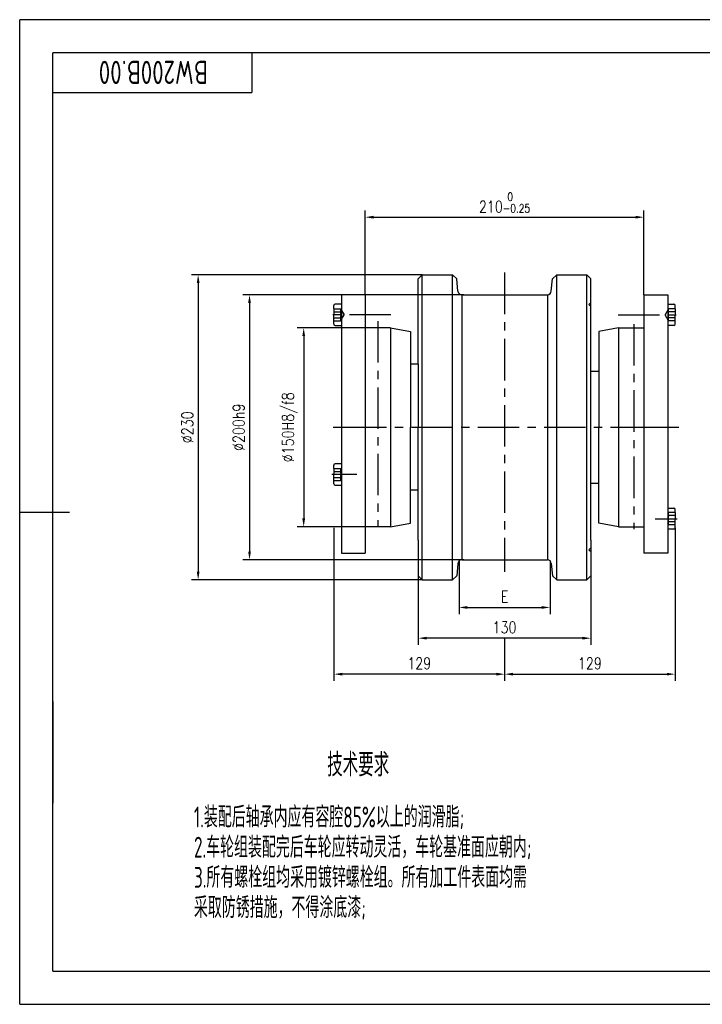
# Model space of a CAD drawing. Header units: millimetres. Extents: x -25 to 1025, y -25 to 718.
# Tile 1 of 8: x -25 to 490, y -25 to 718. Entities that reach past the tile are written whole.
import ezdxf
from ezdxf.enums import TextEntityAlignment as Align

# ---------------------------------------------------------------- set-up
doc = ezdxf.new("R2010")
doc.units = ezdxf.units.MM
doc.header["$LTSCALE"] = 25
for name, pattern in [('CENTER', [2, 1.25, -0.25, 0.25, -0.25]), ('DASHED', [0.75, 0.5, -0.25]), ('PHANTOM', [2.5, 1.25, -0.25, 0.25, -0.25, 0.25, -0.25])]:
    doc.linetypes.add(name, pattern=pattern)
for name, color, linetype in [('1轮廓实线层', 7, 'Continuous'), ('2细线层', 4, 'Continuous'), ('3中心线层', 1, 'CENTER'), ('4虚线层', 6, 'DASHED'), ('6文字层', 3, 'Continuous'), ('7标注层', 4, 'Continuous'), ('9双点划线层', 62, 'PHANTOM'), ('图框层', 7, 'Continuous')]:
    doc.layers.add(name, color=color, linetype=linetype)
doc.styles.add('PC_TEXTSTYLE', font='isocp.shx', dxfattribs={"width": 0.8, "bigfont": 'hzfs.shx'})
doc.styles.add('TH_GBDIM', font='romans.shx', dxfattribs={"width": 0.8, "bigfont": 'gbcbig.shx'})
doc.dimstyles.new('TH_GBDIM', dxfattribs={"dimscale": 2.5, "dimtxt": 3.5, "dimasz": 2.5, "dimexe": 2, "dimexo": 0, "dimgap": 1.5, "dimtad": 1, "dimdsep": 46, "dimtxsty": 'TH_GBDIM', "dimcen": 2.5, "dimclrd": 130, "dimclre": 130, "dimclrt": 3, "dimadec": 0, "dimazin": 2, "dimtfac": 0.714286, "dimtmove": 0, "dimatfit": 3, "dimfxl": 1, "dimtzin": 0, "dimlwd": -1, "dimlwe": -1, "dimarcsym": 0})

# ---------------------------------------------------------------- blocks, each defined once
blk = doc.blocks.new('*D5')
at = {"color": 130}
for p, q in [((306.17, 309.32), (306.17, 269.28)), ((374.73, 309.32), (374.73, 269.28)), ((312.42, 274.28), (368.48, 274.28))]:
    blk.add_line(p, q, dxfattribs=at)
for points in [[(312.42, 275.32), (312.42, 273.24), (306.17, 274.28)], [(368.48, 275.32), (368.48, 273.24), (374.73, 274.28)]]:
    blk.add_solid(points, dxfattribs=at)
at = {"layer": 'Defpoints', "color": 0}
for p in [(306.17, 309.32), (374.73, 309.32), (374.73, 274.28)]:
    blk.add_point(p, dxfattribs=at)
at = {"color": 3, "insert": (340.45, 282.41), "char_height": 8.75, "attachment_point": 5, "style": 'TH_GBDIM'}
blk.add_mtext('{E}{}{}', dxfattribs=at)
blk = doc.blocks.new('*D2')
at = {"color": 130}
for p, q in [((236.29, 485.11), (184.06, 485.11)), ((189.06, 478.86), (189.06, 341.36)), ((236.29, 335.11), (184.06, 335.11))]:
    blk.add_line(p, q, dxfattribs=at)
for points in [[(188.02, 478.86), (190.1, 478.86), (189.06, 485.11)], [(188.02, 341.36), (190.1, 341.36), (189.06, 335.11)]]:
    blk.add_solid(points, dxfattribs=at)
at = {"layer": 'Defpoints', "color": 0}
for p in [(236.29, 485.11), (189.06, 335.11), (236.29, 335.11)]:
    blk.add_point(p, dxfattribs=at)
at = {"color": 3, "insert": (178.64, 410.11), "char_height": 8.75, "attachment_point": 5, "rotation": 90, "style": 'TH_GBDIM'}
blk.add_mtext('{%%c150}{}{H8/f8}', dxfattribs=at)
blk = doc.blocks.new('*D3')
at = {"color": 130}
for p, q in [((309.78, 510.11), (143.23, 510.11)), ((148.23, 503.86), (148.23, 316.36)), ((309.78, 310.11), (143.23, 310.11))]:
    blk.add_line(p, q, dxfattribs=at)
for points in [[(147.18, 503.86), (149.27, 503.86), (148.23, 510.11)], [(147.18, 316.36), (149.27, 316.36), (148.23, 310.11)]]:
    blk.add_solid(points, dxfattribs=at)
at = {"layer": 'Defpoints', "color": 0}
for p in [(309.78, 510.11), (148.23, 310.11), (309.78, 310.11)]:
    blk.add_point(p, dxfattribs=at)
at = {"color": 3, "insert": (140.1, 410.11), "char_height": 8.75, "attachment_point": 5, "rotation": 90, "style": 'TH_GBDIM'}
blk.add_mtext('{%%c200}{}{h9}', dxfattribs=at)
blk = doc.blocks.new('*D4')
at = {"color": 130}
for p, q in [((278.45, 525.11), (104.51, 525.11)), ((109.51, 518.86), (109.51, 301.36)), ((278.19, 295.11), (104.51, 295.11))]:
    blk.add_line(p, q, dxfattribs=at)
for points in [[(108.47, 518.86), (110.56, 518.86), (109.51, 525.11)], [(108.47, 301.36), (110.56, 301.36), (109.51, 295.11)]]:
    blk.add_solid(points, dxfattribs=at)
at = {"layer": 'Defpoints', "color": 0}
for p in [(278.45, 525.11), (109.51, 295.11), (278.19, 295.11)]:
    blk.add_point(p, dxfattribs=at)
at = {"color": 3, "insert": (101.39, 410.11), "char_height": 8.75, "attachment_point": 5, "rotation": 90, "style": 'TH_GBDIM'}
blk.add_mtext('%%c230{}{}', dxfattribs=at)
blk = doc.blocks.new('*D6')
at = {"color": 130}
for p, q in [((235.45, 510.11), (235.45, 573.56)), ((445.45, 510.11), (445.45, 573.56)), ((241.7, 568.56), (439.2, 568.56))]:
    blk.add_line(p, q, dxfattribs=at)
for points in [[(241.7, 569.6), (241.7, 567.52), (235.45, 568.56)], [(439.2, 569.6), (439.2, 567.52), (445.45, 568.56)]]:
    blk.add_solid(points, dxfattribs=at)
at = {"layer": 'Defpoints', "color": 0}
for p in [(445.45, 568.56), (235.45, 510.11), (445.45, 510.11)]:
    blk.add_point(p, dxfattribs=at)
at = {"color": 3, "insert": (340.45, 579.6), "char_height": 8.75, "attachment_point": 5, "style": 'TH_GBDIM'}
blk.add_mtext('{210}{}{\\H0.7143x;\\S 0^ -0.25;}', dxfattribs=at)
blk = doc.blocks.new('*D7')
at = {"color": 130}
for p, q in [((211.85, 334.22), (211.85, 218.96)), ((340.45, 251.1), (340.45, 218.96)), ((334.2, 223.96), (218.1, 223.96))]:
    blk.add_line(p, q, dxfattribs=at)
for points in [[(218.1, 225), (218.1, 222.92), (211.85, 223.96)], [(334.2, 225), (334.2, 222.92), (340.45, 223.96)]]:
    blk.add_solid(points, dxfattribs=at)
at = {"layer": 'Defpoints', "color": 0}
for p in [(211.85, 334.22), (340.45, 251.1), (211.85, 223.96)]:
    blk.add_point(p, dxfattribs=at)
at = {"color": 3, "insert": (276.15, 232.09), "char_height": 8.75, "attachment_point": 5, "style": 'TH_GBDIM'}
blk.add_mtext('{129}{}{}', dxfattribs=at)
blk = doc.blocks.new('*D8')
at = {"layer": '7标注层', "color": 130}
for p, q in [((275.45, 298.11), (275.45, 246.1)), ((405.45, 298.11), (405.45, 246.1)), ((399.2, 251.1), (281.7, 251.1))]:
    blk.add_line(p, q, dxfattribs=at)
for points in [[(281.7, 252.14), (281.7, 250.06), (275.45, 251.1)], [(399.2, 252.14), (399.2, 250.06), (405.45, 251.1)]]:
    blk.add_solid(points, dxfattribs=at)
at = {"layer": 'Defpoints', "color": 0}
for p in [(275.45, 298.11), (405.45, 298.11), (275.45, 251.1)]:
    blk.add_point(p, dxfattribs=at)
at = {"layer": '7标注层', "color": 3, "insert": (340.45, 259.22), "char_height": 8.75, "attachment_point": 5, "style": 'TH_GBDIM'}
blk.add_mtext('130', dxfattribs=at)
blk = doc.blocks.new('*D9')
at = {"color": 130}
for p, q in [((469.05, 334.22), (469.05, 218.96)), ((340.45, 251.1), (340.45, 218.96)), ((346.7, 223.96), (462.8, 223.96))]:
    blk.add_line(p, q, dxfattribs=at)
for points in [[(346.7, 225), (346.7, 222.92), (340.45, 223.96)], [(462.8, 225), (462.8, 222.92), (469.05, 223.96)]]:
    blk.add_solid(points, dxfattribs=at)
at = {"layer": 'Defpoints', "color": 0}
for p in [(469.05, 334.22), (340.45, 251.1), (469.05, 223.96)]:
    blk.add_point(p, dxfattribs=at)
at = {"color": 3, "insert": (404.75, 232.09), "char_height": 8.75, "attachment_point": 5, "style": 'TH_GBDIM'}
blk.add_mtext('{129}{}{}', dxfattribs=at)
blk = doc.blocks.new('PC_TYDH_BLOCK')
at = {"layer": '2细线层', "linetype": 'Continuous'}
for p in [(60, 0), (0, -12)]:
    blk.add_line(p, (60, -12), dxfattribs=at)
at = {"layer": '6文字层', "style": 'PC_TEXTSTYLE', "width": 1.815486}
blk.add_attdef('图样代号', text='', height=7, rotation=180, dxfattribs=at).set_placement((58.24, -2.4), (2.35, -2.4), align=Align.FIT)

msp = doc.modelspace()

# ---------------------------------------------------------------- linework, layer by layer
for p, q in [((278.451, 525.112), (275.451, 522.112)), ((278.451, 525.112), (275.451, 522.112)), ((275.451, 457.612), (275.451, 522.112)), ((278.451, 525.112), (301.135, 525.15)), ((278.451, 295.112), (278.451, 525.112)), ((301.135, 525.15), (304.397, 522.161)), ((301.135, 295.15), (301.135, 525.15)), ((305.211, 512.85), (304.397, 522.161)), ((375.691, 512.85), (376.502, 522.123)), ((379.763, 525.112), (376.502, 522.123)), ((379.763, 525.112), (402.451, 525.112)), ((379.763, 295.112), (379.763, 525.112)), ((402.451, 525.112), (405.451, 522.112)), ((402.451, 295.112), (402.451, 525.112)), ((405.451, 410.112), (405.451, 522.112)), ((235.451, 510.112), (217.451, 510.112)), ((217.451, 510.112), (217.451, 315.112)), ((235.451, 510.112), (235.451, 315.112)), ((308.2, 510.112), (372.702, 510.112)), ((308.2, 510.112), (308.2, 310.112)), ((372.702, 510.112), (372.702, 310.112)), ((445.451, 510.112), (463.451, 510.112)), ((445.451, 510.112), (445.451, 410.112)), ((463.451, 510.112), (463.451, 410.112)), ((254.451, 485.112), (235.451, 485.112)), ((254.451, 485.112), (269.451, 482.467)), ((254.451, 485.112), (254.451, 335.112)), ((426.451, 485.112), (411.451, 482.467)), ((426.451, 485.112), (445.451, 485.112)), ((426.451, 485.112), (426.451, 335.112)), ((269.451, 482.467), (269.451, 410.112)), ((411.451, 482.467), (411.451, 410.112)), ((275.451, 457.612), (269.451, 457.612)), ((275.451, 457.612), (275.451, 410.112)), ((405.451, 452.362), (411.451, 452.362)), ((269.451, 337.757), (269.451, 410.112)), ((275.451, 362.612), (275.451, 410.112)), ((405.451, 325.112), (405.451, 410.112)), ((411.451, 337.757), (411.451, 410.112)), ((445.451, 410.112), (445.451, 315.112)), ((463.451, 410.112), (463.451, 315.112)), ((411.451, 367.862), (405.451, 367.862)), ((275.451, 362.612), (269.451, 362.612)), ((275.451, 325.112), (275.451, 362.612)), ((254.451, 335.112), (235.451, 335.112)), ((254.451, 335.112), (269.451, 337.757)), ((426.451, 335.112), (411.451, 337.757)), ((426.451, 335.112), (445.451, 335.112)), ((275.451, 325.112), (275.451, 298.112)), ((405.451, 325.112), (405.451, 298.112)), ((217.451, 315.142), (235.451, 315.142)), ((403.951, 317.612), (405.451, 316.112)), ((463.451, 315.142), (445.451, 315.142)), ((305.211, 307.373), (304.397, 298.062)), ((308.2, 310.112), (372.702, 310.112)), ((375.691, 307.373), (376.505, 298.062)), ((278.451, 295.112), (275.451, 298.112)), ((278.451, 295.112), (275.451, 298.112)), ((278.451, 295.112), (275.451, 298.112)), ((301.177, 295.112), (304.397, 298.062)), ((379.767, 295.074), (376.505, 298.062)), ((402.451, 295.112), (405.451, 298.112)), ((278.451, 295.112), (301.177, 295.112)), ((379.767, 295.074), (402.451, 295.112)), ((0, 203.407), (0, 126.571)), ((0, 0), (792.447, 0))]:
    msp.add_line(p, q)
for centre, start, end in [((308.2, 513.112), 185, 270), ((372.702, 513.112), 270, 355), ((308.2, 307.112), 90, 175), ((372.702, 307.112), 5, 90)]:
    msp.add_arc(centre, 3, start, end)
at = {"layer": '1轮廓实线层'}
for p, q in [((211.851, 499.557), (211.851, 501.982)), ((211.851, 499.557), (211.851, 494.982)), ((217.451, 502.982), (212.851, 502.982)), ((463.451, 502.982), (468.051, 502.982)), ((469.051, 499.557), (469.051, 501.982)), ((469.051, 499.557), (469.051, 494.982)), ((211.851, 487.982), (211.851, 494.982)), ((469.051, 487.982), (469.051, 494.982)), ((212.851, 486.982), (217.451, 486.982)), ((468.051, 486.982), (463.451, 486.982)), ((211.851, 379.148), (211.851, 381.573)), ((211.851, 379.148), (211.851, 374.573)), ((217.451, 382.573), (212.851, 382.573)), ((211.851, 367.573), (211.851, 374.573)), ((212.851, 366.573), (217.451, 366.573)), ((463.451, 349.222), (468.051, 349.222)), ((-25, 346.25), (12.5, 346.25)), ((469.051, 345.797), (469.051, 348.222)), ((469.051, 345.797), (469.051, 341.222)), ((469.051, 334.222), (469.051, 341.222)), ((468.051, 333.222), (463.451, 333.222))]:
    msp.add_line(p, q, dxfattribs=at)
for centre, start, end in [((212.851, 501.982), 90, 180), ((468.051, 501.982), 0, 90), ((212.851, 487.982), 180, 270), ((468.051, 487.982), 270, 0), ((212.851, 381.573), 90, 180), ((212.851, 367.573), 180, 270), ((468.051, 348.222), 0, 90), ((468.051, 334.222), 270, 0)]:
    msp.add_arc(centre, 1, start, end, dxfattribs=at)
at = {"layer": '2细线层'}
for p, q in [((-25, -25), (-25, 717.5)), ((1025, 717.5), (-25, 717.5)), ((-25, -25), (1025, -25))]:
    msp.add_line(p, q, dxfattribs=at)
at = {"layer": '3中心线层'}
for p, q in [((340.451, 526.78), (340.451, 301.157)), ((254.789, 494.982), (210.338, 494.982)), ((244.951, 490.161), (244.951, 335.523)), ((426.114, 494.982), (470.564, 494.982)), ((437.951, 488.018), (437.951, 333.38)), ((211.156, 410.112), (235.772, 410.112)), ((220.213, 410.112), (471.832, 410.112)), ((444.703, 410.112), (471.832, 410.112)), ((228.992, 374.573), (210.338, 374.573)), ((453.91, 341.222), (470.564, 341.222))]:
    msp.add_line(p, q, dxfattribs=at)
at = {"layer": '4虚线层'}
for p, q in [((211.851, 499.557), (216.851, 499.557)), ((216.851, 499.557), (219.492, 494.982)), ((403.951, 502.612), (405.451, 504.112)), ((403.951, 502.612), (405.451, 501.112)), ((464.051, 499.557), (461.41, 494.982)), ((469.051, 499.557), (464.051, 499.557)), ((211.851, 497.269), (216.851, 497.269)), ((211.851, 492.694), (216.851, 492.694)), ((211.851, 490.407), (216.851, 490.407)), ((216.851, 490.407), (219.492, 494.982)), ((464.051, 490.407), (461.41, 494.982)), ((469.051, 497.269), (464.051, 497.269)), ((469.051, 492.694), (464.051, 492.694)), ((469.051, 490.407), (464.051, 490.407)), ((211.851, 379.148), (216.851, 379.148)), ((216.851, 379.148), (217.451, 378.109)), ((211.851, 376.86), (216.851, 376.86)), ((211.851, 372.285), (216.851, 372.285)), ((211.851, 369.998), (216.851, 369.998)), ((216.851, 369.998), (217.451, 371.037)), ((464.051, 345.797), (463.451, 344.757)), ((469.051, 345.797), (464.051, 345.797)), ((469.051, 343.509), (464.051, 343.509)), ((464.051, 336.647), (463.451, 337.686)), ((469.051, 338.934), (464.051, 338.934)), ((469.051, 336.647), (464.051, 336.647)), ((403.951, 317.612), (405.451, 319.112)), ((403.951, 317.612), (405.451, 319.112)), ((403.951, 317.612), (405.451, 316.112))]:
    msp.add_line(p, q, dxfattribs=at)
for centre, radius, start, end in [((214.87, 498.413), 2.288, 330, 30), ((466.032, 498.413), 2.288, 150, 210), ((209.657, 494.982), 7.549, 342.360299, 17.639701), ((214.87, 491.551), 2.288, 330, 30), ((471.245, 494.982), 7.549, 162.360299, 197.639701), ((466.032, 491.551), 2.288, 150, 210), ((214.87, 378.004), 2.288, 330, 30), ((209.657, 374.573), 7.549, 342.360299, 17.639701), ((214.87, 371.142), 2.288, 330, 30), ((471.245, 341.222), 7.549, 162.360299, 197.639701), ((466.032, 344.653), 2.288, 150, 210), ((466.032, 337.79), 2.288, 150, 210)]:
    msp.add_arc(centre, radius, start, end, dxfattribs=at)
at = {"layer": '9双点划线层'}
msp.add_line((445.451, 510.112), (445.451, 485.112), dxfattribs=at)
at = {"layer": '图框层'}
for p, q in [((0, 0), (0, 692.5)), ((1000, 692.5), (0, 692.5)), ((0, 0), (1000, 0))]:
    msp.add_line(p, q, dxfattribs=at)

# ---------------------------------------------------------------- block references
ref = msp.add_blockref('PC_TYDH_BLOCK', (0, 692.5), dxfattribs=dict(at, xscale=2.5, yscale=2.5, zscale=2.5))
ref.add_attrib('图样代号', 'BW200B.00', dxfattribs={"layer": '6文字层', "height": 17.5, "rotation": 180, "style": 'PC_TEXTSTYLE', "width": 0.8}).set_placement((75.732, 686.492), align=Align.CENTER)

# ---------------------------------------------------------------- texts
at = {"layer": '6文字层', "style": 'PC_TEXTSTYLE', "width": 0.667}
msp.add_text('技术要求', height=17.5, dxfattribs=at).set_placement((230.127, 164.358), align=Align.TOP_CENTER)
for s, p in [('1.装配后轴承内应有容腔85%以上的润滑脂;', (106.331, 124.108)), ('2.车轮组装配完后车轮应转动灵活，车轮基准面应朝内;', (106.331, 101.358)), ('3.所有螺栓组均采用镀锌螺栓组。所有加工件表面均需', (106.331, 78.608)), ('采取防锈措施，不得涂底漆;', (106.331, 55.858))]:
    msp.add_text(s, height=15.75, dxfattribs=at).set_placement(p, align=Align.TOP_LEFT)

# ---------------------------------------------------------------- dimensions: what is measured, and where the dimension line sits
dim = msp.add_linear_dim(base=(445.451, 568.562), p1=(235.451, 510.112), p2=(445.451, 510.112), text='{<>}{}{\\H0.7143x;\\S 0^ -0.25;}', dimstyle='TH_GBDIM', override={"dimgap": 1.5, "dimtad": 1, "dimjust": 0, "dimdec": 2, "dimlfac": 1, "dimse1": 0, "dimse2": 0, "dimsd1": 0, "dimsd2": 0})
dim.commit()
dim.dimension.update_dxf_attribs({"geometry": '*D6', "text_midpoint": (340.451, 568.562), "dimtype": 160})
for base, p1, p2, text, picture, middle in [((109.514, 295.112), (278.451, 525.112), (278.188, 295.112), '%%c<>{}{}', '*D4', (101.389, 410.112)), ((148.226, 310.112), (309.776, 510.112), (309.776, 310.112), '{%%c<>}{}{h9}', '*D3', (140.101, 410.112)), ((189.06, 335.112), (236.294, 485.112), (236.294, 335.112), '{%%c<>}{}{H8/f8}', '*D2', (178.643, 410.112))]:
    dim = msp.add_linear_dim(base=base, p1=p1, p2=p2, angle=90, text=text, dimstyle='TH_GBDIM', override={"dimgap": 1.5, "dimtad": 1, "dimjust": 0, "dimdec": 1, "dimlfac": 1, "dimse1": 0, "dimse2": 0, "dimsd1": 0, "dimsd2": 0})
    dim.commit()
    dim.dimension.update_dxf_attribs({"geometry": picture, "text_midpoint": middle})
for base, p1, p2, text, picture, middle in [((211.851, 223.963), (340.451, 251.099), (211.851, 334.222), '{<>}{}{}', '*D7', (276.151, 232.088)), ((469.051, 223.963), (340.451, 251.099), (469.051, 334.222), '{<>}{}{}', '*D9', (404.751, 232.088)), ((374.729, 274.281), (306.173, 309.323), (374.729, 309.323), '{E}{}{}', '*D5', (340.451, 282.406))]:
    dim = msp.add_linear_dim(base=base, p1=p1, p2=p2, text=text, dimstyle='TH_GBDIM', override={"dimgap": 1.5, "dimtad": 1, "dimjust": 0, "dimdec": 0, "dimlfac": 1, "dimse1": 0, "dimse2": 0, "dimsd1": 0, "dimsd2": 0})
    dim.commit()
    dim.dimension.update_dxf_attribs({"geometry": picture, "text_midpoint": middle})
at = {"layer": '7标注层'}
dim = msp.add_linear_dim(base=(275.451, 251.099), p1=(405.451, 298.112), p2=(275.451, 298.112), dimstyle='TH_GBDIM', override={"dimexo": 0, "dimgap": 1.5, "dimtad": 1, "dimjust": 0, "dimdec": 0, "dimlfac": 1, "dimse1": 0, "dimse2": 0, "dimsd1": 0, "dimsd2": 0}, dxfattribs=at)
dim.commit()
dim.dimension.update_dxf_attribs({"geometry": '*D8', "text_midpoint": (340.451, 251.099), "dimtype": 160})

doc.saveas('drawing.dxf')
